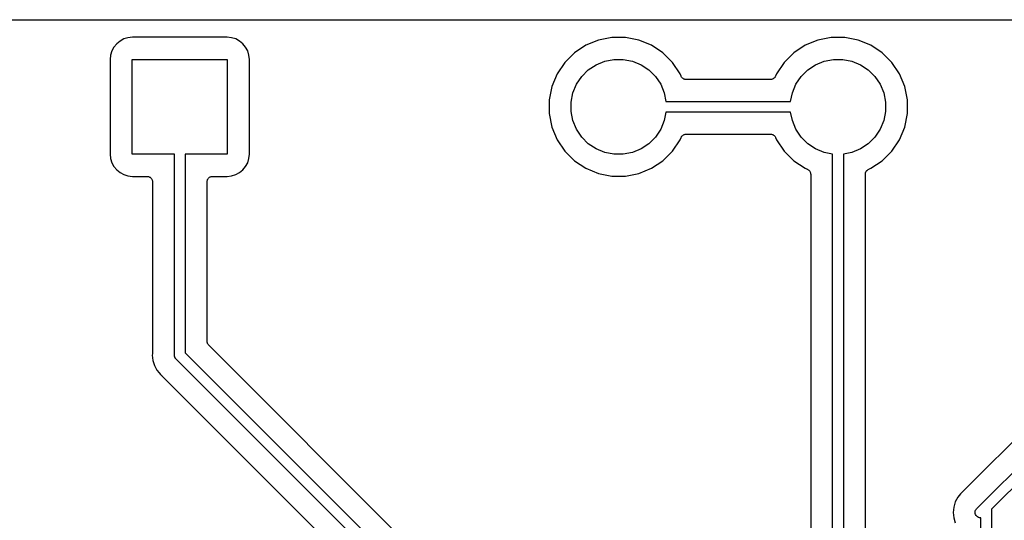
# Model space of a CAD drawing. Extents: x 0.71 to 5.18, y -2.28 to -0.62.
# Tile 12 of 14: x 3.15 to 4.05, y -1.08 to -0.62. Entities that reach past the tile are written whole.
import ezdxf

# ---------------------------------------------------------------- set-up
doc = ezdxf.new("R2010")
doc.units = 0
doc.header["$MEASUREMENT"] = 0
doc.layers.add('BLACK', color=7, linetype='CONTINUOUS')

msp = doc.modelspace()

# ---------------------------------------------------------------- linework, layer by layer
at = {"layer": 'BLACK', "linetype": 'CONTINUOUS'}
for p, q in [((0.7255, -0.6205), (5.1745, -0.6205)), ((3.25277, -0.636982), (3.249, -0.638126)), ((3.25694, -0.636572), (3.25277, -0.636982)), ((3.34306, -0.636572), (3.25694, -0.636572)), ((3.34723, -0.636982), (3.34306, -0.636572)), ((3.351, -0.638126), (3.34723, -0.636982)), ((3.69376, -0.636693), (3.68153, -0.639126)), ((3.70624, -0.636693), (3.69376, -0.636693)), ((3.71847, -0.639126), (3.70624, -0.636693)), ((3.89376, -0.636693), (3.88153, -0.639126)), ((3.90624, -0.636693), (3.89376, -0.636693)), ((3.91847, -0.639126), (3.90624, -0.636693)), ((3.23998, -0.645528), (3.23813, -0.649002)), ((3.24248, -0.642482), (3.23998, -0.645528)), ((3.24553, -0.639983), (3.24248, -0.642482)), ((3.249, -0.638126), (3.24553, -0.639983)), ((3.35447, -0.639983), (3.351, -0.638126)), ((3.35752, -0.642482), (3.35447, -0.639983)), ((3.36002, -0.645528), (3.35752, -0.642482)), ((3.36187, -0.649002), (3.36002, -0.645528)), ((3.67001, -0.643898), (3.65964, -0.650826)), ((3.68153, -0.639126), (3.67001, -0.643898)), ((3.72999, -0.643898), (3.71847, -0.639126)), ((3.74036, -0.650826), (3.72999, -0.643898)), ((3.87001, -0.643898), (3.85964, -0.650826)), ((3.88153, -0.639126), (3.87001, -0.643898)), ((3.92999, -0.643898), (3.91847, -0.639126)), ((3.94036, -0.650826), (3.92999, -0.643898)), ((3.23698, -0.652772), (3.23657, -0.656939)), ((3.23813, -0.649002), (3.23698, -0.652772)), ((3.36302, -0.652772), (3.36187, -0.649002)), ((3.36343, -0.656939), (3.36302, -0.652772)), ((3.65964, -0.650826), (3.65083, -0.659644)), ((3.74917, -0.659644), (3.74036, -0.650826)), ((3.85964, -0.650826), (3.85083, -0.659644)), ((3.94917, -0.659644), (3.94036, -0.650826)), ((3.23657, -0.656939), (3.23657, -0.743061)), ((3.25669, -0.743307), (3.25669, -0.656693)), ((3.25669, -0.656693), (3.34331, -0.656693)), ((3.34331, -0.656693), (3.34331, -0.743307)), ((3.36343, -0.743061), (3.36343, -0.656939)), ((3.65083, -0.659644), (3.6439, -0.670013)), ((3.67239, -0.666361), (3.67949, -0.661622)), ((3.67949, -0.661622), (3.68737, -0.658357)), ((3.68737, -0.658357), (3.69573, -0.656693)), ((3.69573, -0.656693), (3.70427, -0.656693)), ((3.70427, -0.656693), (3.71263, -0.658357)), ((3.71263, -0.658357), (3.72051, -0.661622)), ((3.72051, -0.661622), (3.72761, -0.666361)), ((3.7561, -0.670013), (3.74917, -0.659644)), ((3.85083, -0.659644), (3.8439, -0.670013)), ((3.87239, -0.666361), (3.87949, -0.661622)), ((3.87949, -0.661622), (3.88737, -0.658357)), ((3.88737, -0.658357), (3.89573, -0.656693)), ((3.89573, -0.656693), (3.90427, -0.656693)), ((3.90427, -0.656693), (3.91263, -0.658357)), ((3.91263, -0.658357), (3.92051, -0.661622)), ((3.92051, -0.661622), (3.92761, -0.666361)), ((3.9561, -0.670013), (3.94917, -0.659644)), ((3.6439, -0.670013), (3.63913, -0.681534)), ((3.66162, -0.679486), (3.66636, -0.672393)), ((3.66636, -0.672393), (3.67239, -0.666361)), ((3.72761, -0.666361), (3.73364, -0.672393)), ((3.73364, -0.672393), (3.73838, -0.679486)), ((3.75692, -0.671992), (3.7561, -0.670013)), ((3.75714, -0.672403), (3.75692, -0.671992)), ((3.75736, -0.672817), (3.75714, -0.672403)), ((3.75737, -0.672834), (3.75736, -0.672817)), ((3.75738, -0.672853), (3.75737, -0.672834)), ((3.75768, -0.673212), (3.75738, -0.672853)), ((3.84258, -0.672911), (3.84228, -0.673268)), ((3.84259, -0.672892), (3.84258, -0.672911)), ((3.8426, -0.672875), (3.84259, -0.672892)), ((3.84283, -0.672465), (3.8426, -0.672875)), ((3.84305, -0.672056), (3.84283, -0.672465)), ((3.84307, -0.672017), (3.84305, -0.672056)), ((3.84308, -0.671992), (3.84307, -0.672015)), ((3.84307, -0.672015), (3.84307, -0.672016)), ((3.84307, -0.672016), (3.84307, -0.672017)), ((3.8439, -0.670013), (3.84308, -0.671992)), ((3.86162, -0.679486), (3.86636, -0.672393)), ((3.86636, -0.672393), (3.87239, -0.666361)), ((3.92761, -0.666361), (3.93364, -0.672393)), ((3.93364, -0.672393), (3.93838, -0.679486)), ((3.96087, -0.681534), (3.9561, -0.670013)), ((3.63913, -0.681534), (3.63669, -0.693765)), ((3.65836, -0.687368), (3.66162, -0.679486)), ((3.73838, -0.679486), (3.74164, -0.687368)), ((3.75797, -0.673577), (3.75768, -0.673212)), ((3.75799, -0.673591), (3.75797, -0.673577)), ((3.758, -0.673608), (3.75799, -0.673591)), ((3.75836, -0.673904), (3.758, -0.673608)), ((3.75872, -0.674204), (3.75836, -0.673904)), ((3.75874, -0.674215), (3.75872, -0.674204)), ((3.75875, -0.674229), (3.75874, -0.674215)), ((3.75916, -0.674449), (3.75875, -0.674229)), ((3.75957, -0.674674), (3.75916, -0.674449)), ((3.75959, -0.674681), (3.75957, -0.674674)), ((3.75961, -0.674691), (3.75959, -0.674681)), ((3.76006, -0.674828), (3.75961, -0.674691)), ((3.7605, -0.674969), (3.76006, -0.674828)), ((3.76052, -0.674972), (3.7605, -0.674969)), ((3.76054, -0.674978), (3.76052, -0.674972)), ((3.76101, -0.675026), (3.76054, -0.674978)), ((3.76147, -0.675078), (3.76101, -0.675026)), ((3.76151, -0.675079), (3.76147, -0.675078)), ((3.76152, -0.675079), (3.76151, -0.675079)), ((3.76154, -0.675079), (3.76152, -0.675079)), ((3.76152, -0.675079), (3.76152, -0.675079)), ((3.83846, -0.675079), (3.76154, -0.675079)), ((3.83892, -0.675033), (3.83846, -0.675079)), ((3.83939, -0.674992), (3.83892, -0.675033)), ((3.83941, -0.674986), (3.83939, -0.674992)), ((3.83943, -0.674984), (3.83941, -0.674986)), ((3.83987, -0.674849), (3.83943, -0.674984)), ((3.84032, -0.674718), (3.83987, -0.674849)), ((3.84034, -0.674708), (3.84032, -0.674718)), ((3.84036, -0.674701), (3.84034, -0.674708)), ((3.84078, -0.674483), (3.84036, -0.674701)), ((3.84119, -0.674267), (3.84078, -0.674483)), ((3.84121, -0.674254), (3.84119, -0.674267)), ((3.84123, -0.674243), (3.84121, -0.674254)), ((3.84159, -0.673949), (3.84123, -0.674243)), ((3.84195, -0.673657), (3.84159, -0.673949)), ((3.84196, -0.67364), (3.84195, -0.673657)), ((3.84198, -0.673627), (3.84196, -0.67364)), ((3.84228, -0.673268), (3.84198, -0.673627)), ((3.85836, -0.687368), (3.86162, -0.679486)), ((3.93838, -0.679486), (3.94164, -0.687368)), ((3.96331, -0.693765), (3.96087, -0.681534)), ((3.65669, -0.695735), (3.65836, -0.687368)), ((3.74164, -0.687368), (3.74318, -0.695079)), ((3.85682, -0.695079), (3.85836, -0.687368)), ((3.94164, -0.687368), (3.94331, -0.695735)), ((3.63669, -0.693765), (3.63669, -0.706235)), ((3.65669, -0.704265), (3.65669, -0.695735)), ((3.74318, -0.695079), (3.85682, -0.695079)), ((3.94331, -0.695735), (3.94331, -0.704265)), ((3.96331, -0.706235), (3.96331, -0.693765)), ((3.63669, -0.706235), (3.63913, -0.718466)), ((3.65836, -0.712632), (3.65669, -0.704265)), ((3.74318, -0.704921), (3.74164, -0.712632)), ((3.85682, -0.704921), (3.74318, -0.704921)), ((3.85836, -0.712632), (3.85682, -0.704921)), ((3.94331, -0.704265), (3.94164, -0.712632)), ((3.96087, -0.718466), (3.96331, -0.706235)), ((3.66162, -0.720514), (3.65836, -0.712632)), ((3.74164, -0.712632), (3.73838, -0.720514)), ((3.86162, -0.720514), (3.85836, -0.712632)), ((3.94164, -0.712632), (3.93838, -0.720514)), ((3.63913, -0.718466), (3.6439, -0.729987)), ((3.66636, -0.727607), (3.66162, -0.720514)), ((3.73838, -0.720514), (3.73364, -0.727607)), ((3.75742, -0.727089), (3.75772, -0.726731)), ((3.75772, -0.726731), (3.75802, -0.726373)), ((3.75802, -0.726373), (3.75804, -0.72636)), ((3.75804, -0.72636), (3.75805, -0.726343)), ((3.75805, -0.726343), (3.75841, -0.726051)), ((3.75841, -0.726051), (3.75877, -0.725757)), ((3.75877, -0.725757), (3.75879, -0.725746)), ((3.75879, -0.725746), (3.75881, -0.725733)), ((3.75881, -0.725733), (3.75922, -0.725517)), ((3.75922, -0.725517), (3.75964, -0.725299)), ((3.75964, -0.725299), (3.75966, -0.725292)), ((3.75966, -0.725292), (3.75968, -0.725282)), ((3.75968, -0.725282), (3.76013, -0.725151)), ((3.76013, -0.725151), (3.76057, -0.725016)), ((3.76057, -0.725016), (3.76059, -0.725014)), ((3.76059, -0.725014), (3.76061, -0.725008)), ((3.76061, -0.725008), (3.76108, -0.724967)), ((3.76108, -0.724967), (3.76154, -0.724921)), ((3.76154, -0.724921), (3.83846, -0.724921)), ((3.83846, -0.724921), (3.83848, -0.724921)), ((3.83848, -0.724921), (3.83848, -0.724921)), ((3.83848, -0.724921), (3.83849, -0.724921)), ((3.83849, -0.724921), (3.83853, -0.724922)), ((3.83853, -0.724922), (3.83899, -0.724974)), ((3.83899, -0.724974), (3.83946, -0.725022)), ((3.83946, -0.725022), (3.83948, -0.725028)), ((3.83948, -0.725028), (3.8395, -0.725031)), ((3.8395, -0.725031), (3.83994, -0.725172)), ((3.83994, -0.725172), (3.84039, -0.725309)), ((3.84039, -0.725309), (3.84041, -0.725319)), ((3.84041, -0.725319), (3.84043, -0.725326)), ((3.84043, -0.725326), (3.84084, -0.72555)), ((3.84084, -0.72555), (3.84125, -0.725771)), ((3.84125, -0.725771), (3.84126, -0.725785)), ((3.84126, -0.725785), (3.84128, -0.725796)), ((3.84128, -0.725796), (3.84164, -0.726095)), ((3.84164, -0.726095), (3.842, -0.726392)), ((3.842, -0.726392), (3.84201, -0.726409)), ((3.84201, -0.726409), (3.84203, -0.726423)), ((3.84203, -0.726423), (3.84232, -0.726788)), ((3.84232, -0.726788), (3.84262, -0.727147)), ((3.86636, -0.727607), (3.86162, -0.720514)), ((3.93838, -0.720514), (3.93364, -0.727607)), ((3.9561, -0.729987), (3.96087, -0.718466)), ((3.6439, -0.729987), (3.65083, -0.740356)), ((3.67239, -0.733639), (3.66636, -0.727607)), ((3.67949, -0.738378), (3.67239, -0.733639)), ((3.72761, -0.733639), (3.72051, -0.738378)), ((3.73364, -0.727607), (3.72761, -0.733639)), ((3.74917, -0.740356), (3.7561, -0.729987)), ((3.7561, -0.729987), (3.75692, -0.728008)), ((3.75692, -0.728008), (3.75693, -0.727985)), ((3.75693, -0.727983), (3.75695, -0.727944)), ((3.75693, -0.727984), (3.75693, -0.727983)), ((3.75693, -0.727985), (3.75693, -0.727984)), ((3.75695, -0.727944), (3.75717, -0.727534)), ((3.75717, -0.727534), (3.7574, -0.727125)), ((3.7574, -0.727125), (3.75741, -0.727109)), ((3.75741, -0.727109), (3.75742, -0.727089)), ((3.84262, -0.727147), (3.84263, -0.727166)), ((3.84263, -0.727166), (3.84264, -0.727183)), ((3.84264, -0.727183), (3.84286, -0.727597)), ((3.84286, -0.727597), (3.84308, -0.728008)), ((3.84308, -0.728008), (3.8439, -0.729987)), ((3.8439, -0.729987), (3.85083, -0.740356)), ((3.87239, -0.733639), (3.86636, -0.727607)), ((3.87949, -0.738378), (3.87239, -0.733639)), ((3.92761, -0.733639), (3.92051, -0.738378)), ((3.93364, -0.727607), (3.92761, -0.733639)), ((3.94917, -0.740356), (3.9561, -0.729987)), ((3.23657, -0.743061), (3.23698, -0.747228)), ((3.29508, -0.743307), (3.25669, -0.743307)), ((3.29508, -0.926199), (3.29508, -0.743307)), ((3.34331, -0.743307), (3.30492, -0.743307)), ((3.30492, -0.743307), (3.30492, -0.924403)), ((3.36302, -0.747228), (3.36343, -0.743061)), ((3.65083, -0.740356), (3.65964, -0.749174)), ((3.68737, -0.741643), (3.67949, -0.738378)), ((3.69573, -0.743307), (3.68737, -0.741643)), ((3.70427, -0.743307), (3.69573, -0.743307)), ((3.71263, -0.741643), (3.70427, -0.743307)), ((3.72051, -0.738378), (3.71263, -0.741643)), ((3.74036, -0.749174), (3.74917, -0.740356)), ((3.85083, -0.740356), (3.85964, -0.749174)), ((3.88737, -0.741643), (3.87949, -0.738378)), ((3.89508, -0.743177), (3.88737, -0.741643)), ((3.89508, -1.21124), (3.89508, -0.743177)), ((3.91263, -0.741643), (3.90492, -0.743177)), ((3.90492, -0.743177), (3.90492, -1.20944)), ((3.92051, -0.738378), (3.91263, -0.741643)), ((3.94036, -0.749174), (3.94917, -0.740356)), ((3.23698, -0.747228), (3.23813, -0.750998)), ((3.23813, -0.750998), (3.23998, -0.754472)), ((3.36002, -0.754472), (3.36187, -0.750998)), ((3.36187, -0.750998), (3.36302, -0.747228)), ((3.65964, -0.749174), (3.67001, -0.756102)), ((3.72999, -0.756102), (3.74036, -0.749174)), ((3.85964, -0.749174), (3.87001, -0.756102)), ((3.92999, -0.756102), (3.94036, -0.749174)), ((3.23998, -0.754472), (3.24248, -0.757518)), ((3.24248, -0.757518), (3.24553, -0.760017)), ((3.24553, -0.760017), (3.249, -0.761874)), ((3.249, -0.761874), (3.25277, -0.763018)), ((3.34723, -0.763018), (3.351, -0.761874)), ((3.351, -0.761874), (3.35447, -0.760017)), ((3.35447, -0.760017), (3.35752, -0.757518)), ((3.35752, -0.757518), (3.36002, -0.754472)), ((3.67001, -0.756102), (3.68153, -0.760874)), ((3.68153, -0.760874), (3.69376, -0.763307)), ((3.70624, -0.763307), (3.71847, -0.760874)), ((3.71847, -0.760874), (3.72999, -0.756102)), ((3.87001, -0.756102), (3.87199, -0.756922)), ((3.87199, -0.756922), (3.87202, -0.756932)), ((3.87202, -0.756932), (3.87202, -0.756932)), ((3.87202, -0.756932), (3.87202, -0.756933)), ((3.87202, -0.756933), (3.87206, -0.756949)), ((3.87206, -0.756949), (3.87247, -0.757175)), ((3.87247, -0.757175), (3.87287, -0.757396)), ((3.87287, -0.757396), (3.87289, -0.75741)), ((3.87289, -0.75741), (3.87291, -0.757421)), ((3.87291, -0.757421), (3.87327, -0.757722)), ((3.87327, -0.757722), (3.87363, -0.758018)), ((3.87363, -0.758018), (3.87364, -0.758035)), ((3.87364, -0.758035), (3.87366, -0.758049)), ((3.87366, -0.758049), (3.87395, -0.758413)), ((3.87395, -0.758413), (3.87424, -0.758774)), ((3.87424, -0.758774), (3.87425, -0.758794)), ((3.87425, -0.758794), (3.87427, -0.758811)), ((3.87427, -0.758811), (3.87448, -0.759224)), ((3.87448, -0.759224), (3.8747, -0.759636)), ((3.8747, -0.759636), (3.87471, -0.759657)), ((3.87471, -0.759657), (3.87472, -0.759676)), ((3.87472, -0.759676), (3.87485, -0.760126)), ((3.87485, -0.760126), (3.87498, -0.76057)), ((3.87498, -0.76057), (3.87499, -0.760592)), ((3.87499, -0.760592), (3.87499, -0.760613)), ((3.87499, -0.760613), (3.87503, -0.761078)), ((3.87503, -0.761078), (3.87508, -0.761541)), ((3.87508, -0.761541), (3.87508, -1.21001)), ((3.92492, -0.761471), (3.92497, -0.761005)), ((3.92492, -0.761514), (3.92492, -0.761471)), ((3.92492, -0.761515), (3.92492, -0.761514)), ((3.92492, -0.761516), (3.92492, -0.761515)), ((3.92492, -0.761541), (3.92492, -0.761516)), ((3.92492, -1.19909), (3.92492, -0.761541)), ((3.92497, -0.761005), (3.92502, -0.760544)), ((3.92502, -0.760544), (3.92503, -0.760524)), ((3.92503, -0.760502), (3.92517, -0.760055)), ((3.92503, -0.760524), (3.92503, -0.760502)), ((3.92517, -0.760055), (3.92531, -0.759612)), ((3.92531, -0.759612), (3.92532, -0.759592)), ((3.92532, -0.759592), (3.92533, -0.759572)), ((3.92533, -0.759572), (3.92555, -0.759164)), ((3.92555, -0.759164), (3.92577, -0.758753)), ((3.92577, -0.758753), (3.92579, -0.758735)), ((3.92579, -0.758735), (3.9258, -0.758716)), ((3.9258, -0.758716), (3.92609, -0.75836)), ((3.92609, -0.75836), (3.92639, -0.758)), ((3.92639, -0.758), (3.92641, -0.757986)), ((3.92641, -0.757986), (3.92642, -0.757969)), ((3.92642, -0.757969), (3.92679, -0.757676)), ((3.92679, -0.757676), (3.92715, -0.757381)), ((3.92715, -0.757381), (3.92717, -0.757371)), ((3.92717, -0.757371), (3.92718, -0.757357)), ((3.92718, -0.757357), (3.9276, -0.757141)), ((3.9276, -0.757141), (3.92801, -0.756922)), ((3.92801, -0.756922), (3.92999, -0.756102)), ((3.25277, -0.763018), (3.25694, -0.763428)), ((3.25694, -0.763428), (3.27008, -0.763428)), ((3.27008, -0.763428), (3.27011, -0.763428)), ((3.27011, -0.763428), (3.27011, -0.763428)), ((3.27011, -0.763428), (3.27011, -0.763428)), ((3.27011, -0.763428), (3.27015, -0.763429)), ((3.27015, -0.763429), (3.27062, -0.763481)), ((3.27062, -0.763481), (3.27108, -0.76353)), ((3.27108, -0.76353), (3.2711, -0.763535)), ((3.2711, -0.763535), (3.27112, -0.763537)), ((3.27112, -0.763537), (3.27157, -0.76368)), ((3.27157, -0.76368), (3.27202, -0.763819)), ((3.27202, -0.763819), (3.27203, -0.763827)), ((3.27203, -0.763827), (3.27205, -0.763832)), ((3.27205, -0.763832), (3.27246, -0.764059)), ((3.27246, -0.764059), (3.27287, -0.764283)), ((3.27287, -0.764283), (3.27289, -0.764294)), ((3.27289, -0.764294), (3.2729, -0.764302)), ((3.2729, -0.764302), (3.27326, -0.764604)), ((3.27326, -0.764604), (3.27363, -0.764905)), ((3.27363, -0.764905), (3.27364, -0.764918)), ((3.27364, -0.764918), (3.27365, -0.76493)), ((3.27365, -0.76493), (3.27395, -0.765296)), ((3.27395, -0.765296), (3.27424, -0.765661)), ((3.27424, -0.765661), (3.27425, -0.765677)), ((3.27425, -0.765677), (3.27426, -0.76569)), ((3.27426, -0.76569), (3.27448, -0.766107)), ((3.27448, -0.766107), (3.2747, -0.766523)), ((3.2747, -0.766523), (3.27471, -0.766539)), ((3.27471, -0.766539), (3.27471, -0.766555)), ((3.27471, -0.766555), (3.27485, -0.767005)), ((3.27485, -0.767005), (3.27498, -0.767457)), ((3.27498, -0.767457), (3.27499, -0.767474)), ((3.27499, -0.767474), (3.27499, -0.767491)), ((3.27499, -0.767491), (3.27503, -0.767959)), ((3.27503, -0.767959), (3.27508, -0.768428)), ((3.27508, -0.768428), (3.27508, -0.924971)), ((3.32492, -0.768358), (3.32497, -0.767889)), ((3.32492, -0.768392), (3.32492, -0.768358)), ((3.32492, -0.768393), (3.32492, -0.768392)), ((3.32492, -0.768394), (3.32492, -0.768393)), ((3.32492, -0.768428), (3.32492, -0.768394)), ((3.32492, -0.914047), (3.32492, -0.768428)), ((3.32497, -0.767889), (3.32502, -0.767423)), ((3.32502, -0.767423), (3.32503, -0.767406)), ((3.32503, -0.767388), (3.32517, -0.76694)), ((3.32503, -0.767406), (3.32503, -0.767388)), ((3.32517, -0.76694), (3.32531, -0.76649)), ((3.32531, -0.76649), (3.32532, -0.766475)), ((3.32532, -0.766475), (3.32533, -0.766458)), ((3.32533, -0.766458), (3.32555, -0.766047)), ((3.32555, -0.766047), (3.32578, -0.765632)), ((3.32578, -0.765632), (3.32579, -0.765619)), ((3.32579, -0.765619), (3.3258, -0.765603)), ((3.3258, -0.765603), (3.3261, -0.765243)), ((3.3261, -0.765243), (3.3264, -0.76488)), ((3.3264, -0.76488), (3.32641, -0.764869)), ((3.32641, -0.764869), (3.32642, -0.764856)), ((3.32642, -0.764856), (3.32679, -0.764561)), ((3.32679, -0.764561), (3.32715, -0.764263)), ((3.32715, -0.764263), (3.32717, -0.764255)), ((3.32717, -0.764255), (3.32718, -0.764244)), ((3.32718, -0.764244), (3.3276, -0.764026)), ((3.3276, -0.764026), (3.32802, -0.763805)), ((3.32802, -0.763805), (3.32803, -0.7638)), ((3.32803, -0.7638), (3.32805, -0.763792)), ((3.32805, -0.763792), (3.3285, -0.76366)), ((3.3285, -0.76366), (3.32895, -0.763523)), ((3.32895, -0.763523), (3.32897, -0.763522)), ((3.32897, -0.763522), (3.32898, -0.763517)), ((3.32898, -0.763517), (3.32945, -0.763474)), ((3.32945, -0.763474), (3.32992, -0.763428)), ((3.32992, -0.763428), (3.34306, -0.763428)), ((3.34306, -0.763428), (3.34723, -0.763018)), ((3.69376, -0.763307), (3.70624, -0.763307)), ((4.27361, -0.791142), (4.01842, -1.04634)), ((4.03169, -1.06135), (4.29508, -0.797961)), ((4.30331, -0.80365), (4.03992, -1.06704)), ((3.32497, -0.914506), (3.32492, -0.914047)), ((3.32501, -0.914967), (3.32497, -0.914506)), ((3.32501, -0.914992), (3.32501, -0.914967)), ((3.32502, -0.915018), (3.32501, -0.914992)), ((3.32515, -0.915459), (3.32502, -0.915018)), ((3.30492, -0.924403), (3.82438, -1.44386)), ((3.32528, -0.915904), (3.32515, -0.915459)), ((3.32529, -0.915927), (3.32528, -0.915904)), ((3.3253, -0.915953), (3.32529, -0.915927)), ((3.32552, -0.916361), (3.3253, -0.915953)), ((3.32573, -0.91677), (3.32552, -0.916361)), ((3.32574, -0.916791), (3.32573, -0.91677)), ((3.32576, -0.916814), (3.32574, -0.916791)), ((3.32605, -0.917172), (3.32576, -0.916814)), ((3.32634, -0.917533), (3.32605, -0.917172)), ((3.32637, -0.91757), (3.32634, -0.917533)), ((3.32637, -0.917571), (3.32637, -0.91757)), ((3.32637, -0.91757), (3.32637, -0.91757)), ((3.32639, -0.917583), (3.32637, -0.917571)), ((3.78288, -1.37408), (3.32639, -0.917583)), ((3.27505, -0.925461), (3.27496, -0.926441)), ((3.27496, -0.926441), (3.27544, -0.931326)), ((3.27508, -0.925041), (3.27505, -0.925251)), ((3.27505, -0.925251), (3.27505, -0.925461)), ((3.27508, -0.924971), (3.27508, -0.925041)), ((3.27544, -0.931326), (3.27686, -0.936024)), ((3.29506, -0.926441), (3.29508, -0.926199)), ((3.29508, -0.926682), (3.29506, -0.926441)), ((3.29514, -0.927328), (3.29508, -0.926682)), ((3.29515, -0.927406), (3.29514, -0.927328)), ((3.29543, -0.928333), (3.29515, -0.927406)), ((3.29589, -0.929188), (3.29543, -0.928333)), ((3.29635, -0.92975), (3.29589, -0.929188)), ((3.2965, -0.929938), (3.29635, -0.92975)), ((3.29669, -0.930092), (3.2965, -0.929938)), ((3.81742, -1.45082), (3.29669, -0.930092)), ((3.27686, -0.936024), (3.27918, -0.940353)), ((3.27918, -0.940353), (3.2811, -0.942694)), ((3.2811, -0.942694), (3.28229, -0.944148)), ((3.28229, -0.944148), (3.28305, -0.944773)), ((3.28305, -0.944773), (3.28311, -0.944817)), ((3.28311, -0.944817), (3.28325, -0.944968)), ((3.28325, -0.944968), (3.28342, -0.945102)), ((3.28342, -0.945102), (3.79138, -1.45307)), ((4.01634, -1.04842), (4.01151, -1.05324)), ((4.01647, -1.04825), (4.01634, -1.04842)), ((4.01662, -1.04811), (4.01647, -1.04825)), ((4.01667, -1.04805), (4.01662, -1.04811)), ((4.01729, -1.04729), (4.01667, -1.04805)), ((4.01805, -1.04667), (4.01729, -1.04729)), ((4.0182, -1.04652), (4.01805, -1.04667)), ((4.01837, -1.04639), (4.0182, -1.04652)), ((4.01842, -1.04634), (4.01837, -1.04639)), ((4.00918, -1.05609), (4.00686, -1.06042)), ((4.01151, -1.05324), (4.00918, -1.05609)), ((4.00544, -1.06511), (4.00496, -1.07)), ((4.00686, -1.06042), (4.00544, -1.06511)), ((4.02543, -1.06811), (4.02589, -1.06725)), ((4.02589, -1.06725), (4.02635, -1.06669)), ((4.02635, -1.06669), (4.03135, -1.06169)), ((4.03135, -1.06169), (4.0315, -1.0615)), ((4.0315, -1.0615), (4.03169, -1.06135)), ((4.03169, -1.06135), (4.03169, -1.06135)), ((4.03169, -1.06135), (4.03169, -1.06135)), ((4.03992, -1.06704), (4.03992, -1.26476)), ((4.00496, -1.07), (4.00544, -1.07489)), ((4.00544, -1.07489), (4.00686, -1.07958)), ((4.02506, -1.07), (4.02515, -1.06904)), ((4.02515, -1.07096), (4.02506, -1.07)), ((4.02515, -1.06904), (4.02543, -1.06811)), ((4.02543, -1.07189), (4.02515, -1.07096)), ((4.02589, -1.07275), (4.02543, -1.07189)), ((4.0265, -1.0735), (4.02589, -1.07275)), ((4.02725, -1.07411), (4.0265, -1.0735)), ((4.02811, -1.07457), (4.02725, -1.07411)), ((4.02904, -1.07485), (4.02811, -1.07457)), ((4.03, -1.07495), (4.02904, -1.07485)), ((4.03008, -1.07494), (4.03, -1.07495)), ((4.03008, -1.26296), (4.03008, -1.07494))]:
    msp.add_line(p, q, dxfattribs=at)

doc.saveas('drawing.dxf')
